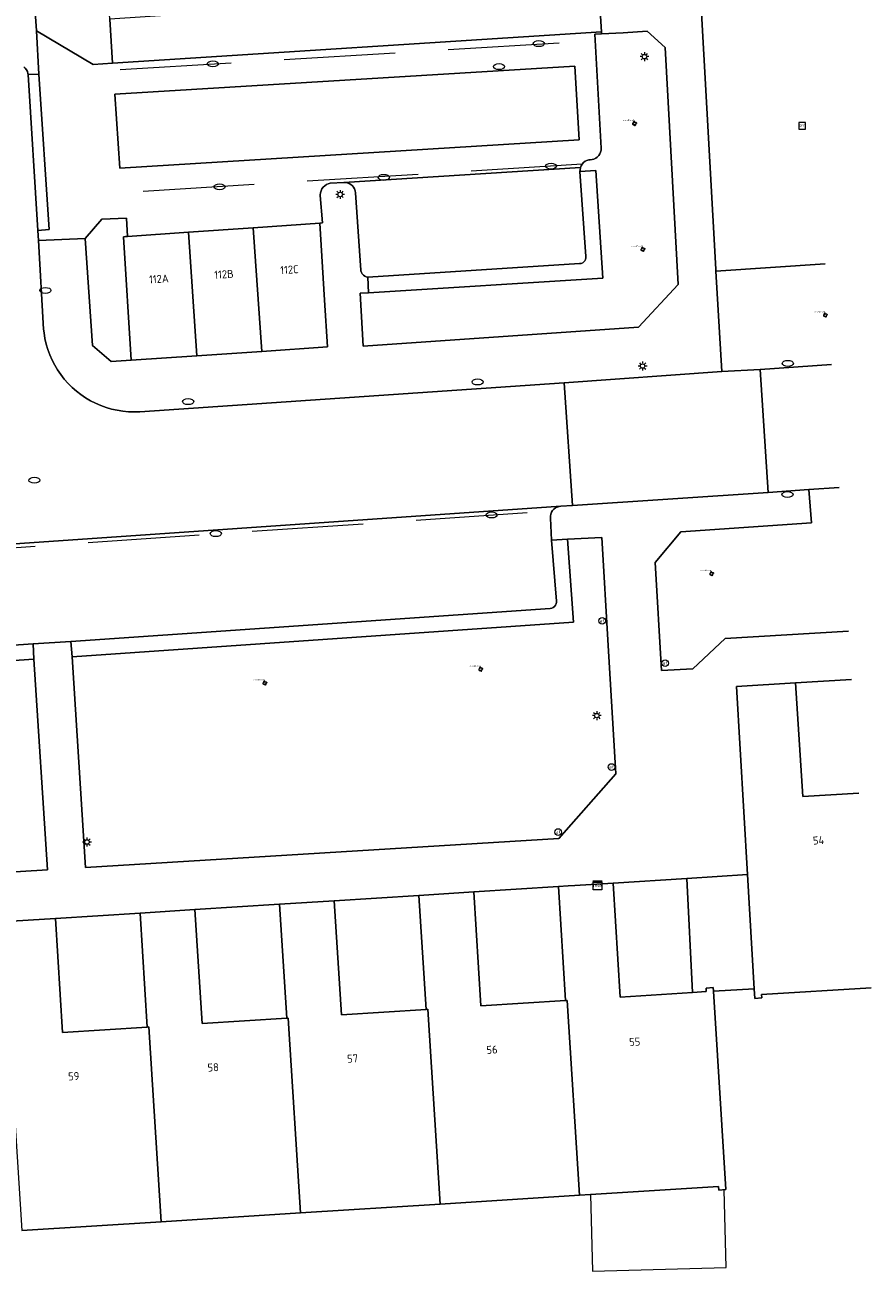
# Model space of a CAD drawing. Header units: metres. Extents: x 162098 to 162858, y 502351 to 503184.
# Tile 54 of 94: x 162808 to 162847, y 502564 to 502620. Entities that reach past the tile are written whole.
import ezdxf
from ezdxf.enums import TextEntityAlignment as Align

# ---------------------------------------------------------------- set-up
doc = ezdxf.new("R2010")
doc.units = ezdxf.units.M
doc.linetypes.add('RI-HWA-SO', pattern=[7.4, 5, -2.4])
for name, color, linetype, lineweight, true_color in [('B-PV-GR-BEPLANTING_CULTUUR_HEESTERS-GV', 7, 'Continuous', 13, 0x99cc00), ('B-PV-GR-BOOM-S', 7, 'Continuous', 13, 0x4c9900), ('B-PV-RI-HWA_GOOT_MOLGOOT-G', 150, 'RI-HWA-SO', 18, 0x007fff)]:
    doc.layers.add(name, color=color, linetype=linetype, lineweight=lineweight, true_color=true_color)
for name, color, linetype, lineweight in [('B-PV-IE-MEUBILAIR-S', 252, 'Continuous', 13), ('B-PV-IE-MEUBILAIR_WEGMEUBILAIR-S', 252, 'Continuous', 13), ('B-PV-OG-BEBOUWING-GV', 7, 'Continuous', 18), ('B-PV-OG-BEBOUWING-T18', 7, 'Continuous', 18), ('B-PV-OG-BEBOUWING_LUIFEL-GV', 7, 'Continuous', 18), ('B-PV-OG-TERREIN_BEGROEID-GV', 7, 'Continuous', 13), ('B-PV-OG-TERREIN_ERF-GV', 252, 'Continuous', 13), ('B-PV-VH-GESLOTENVERHARDING_KUNSTSTOF-GV', 252, 'Continuous', 13), ('B-PV-VH-OPENVERHARDING_BETONELEMENT-GV', 252, 'Continuous', 13), ('B-PV-VH-OPENVERHARDING_BETONSTRAATSTEEN-GV', 252, 'Continuous', 13), ('B-PV-VH-OPENVERHARDING_TEGEL-GV', 252, 'Continuous', 13)]:
    doc.layers.add(name, color=color, linetype=linetype, lineweight=lineweight)
doc.styles.add('NLCS-ISO', font='NLCS-ISO.ttf')
doc.styles.add('NLCS-ISO-M200-T18', font='NLCS-ISO.ttf', dxfattribs={"height": 1.8})

# ---------------------------------------------------------------- blocks, each defined once
blk = doc.blocks.new('SIE-MEUBILAIR_KAST_TELECOM-SO')
for points in [[(-1, 1), (1, 1), (1, 0.84), (-1, 0.84)], [(-1, 0.76), (1, 0.76), (1, -1), (-1, -1)]]:
    blk.add_lwpolyline(points, close=True)
at = {"style": 'NLCS-ISO'}
blk.add_text('tele', height=0.75, dxfattribs=at).set_placement((0, 0), align=Align.MIDDLE_CENTER)
blk = doc.blocks.new('SIE-MEUBILAIR_PAAL_LICHTMAST-SO')
for points in [[(-0.62, 0), (-1, 0)], [(-0.71, 0.71), (-0.44, 0.44)], [(0, 1), (0, 0.62)], [(0.44, 0.44), (0.71, 0.71)], [(1, 0), (0.62, 0)], [(-0.71, -0.71), (-0.44, -0.44)], [(0, -0.62), (0, -1)], [(0.44, -0.44), (0.71, -0.71)]]:
    blk.add_lwpolyline(points)
blk.add_circle((0, 0), 0.5)
blk = doc.blocks.new('SIE-MEUBILAIR_PAAL_AFSLUITPAAL-SO')
blk.add_circle((0, 0), 0.75)
at = {"style": 'NLCS-ISO'}
blk.add_text('af', height=0.75, dxfattribs=at).set_placement((0, 0.05), align=Align.MIDDLE_CENTER)
blk = doc.blocks.new('SIE-MEUBILAIR_PUT_RIOOLPUT-SO')
blk.add_ellipse((0, 0), major_axis=(1.25, 0), ratio=0.54)
blk = doc.blocks.new('SIE-MEUBILAIR_PUT_KOLK-SO')
blk.add_ellipse((0, 0), major_axis=(1.25, 0), ratio=0.54)
blk = doc.blocks.new('SIE-WEG_SPEELTOESTEL-SO')
at = {"flags": 128}
blk.add_lwpolyline([(-0.75, -0.75), (0.75, -0.75), (0.75, 0.75), (-0.75, 0.75)], close=True, dxfattribs=at)
at = {"style": 'NLCS-ISO'}
blk.add_text('SPT', height=0.45, dxfattribs=at).set_placement((0, 0), align=Align.MIDDLE_CENTER)
blk = doc.blocks.new('SGR-BOOM_GBKN-SO')
for centre, start, end in [((-0.25, -0.1), 67.1244, 157.1244), ((-0.1, 0.25), 157.1244, 247.1244), ((-0.1, 0.25), 337.1244, 157.1244), ((0.25, 0.1), 247.1244, 337.1244), ((-0.25, -0.1), 157.1244, 337.1244), ((0.1, -0.25), 157.1244, 337.1244), ((0.1, -0.25), 337.1244, 67.1244)]:
    blk.add_arc(centre, 0.188, start, end)
at = {"extrusion": (0, 0, -1)}
blk.add_arc((-0.25, 0.1), 0.188, 22.8756, 202.8756, dxfattribs=at)
at = {"style": 'NLCS-ISO'}
blk.add_attdef('SOORT', text='', height=0.35, dxfattribs=at).set_placement((0, 0.75), align=Align.MIDDLE_RIGHT)

msp = doc.modelspace()

# ---------------------------------------------------------------- linework, layer by layer
at = {"layer": 'B-PV-GR-BEPLANTING_CULTUUR_HEESTERS-GV'}
for points in [[(162808.931, 502620.162), (162811.482, 502618.654), (162812.354, 502618.709), (162812.229, 502620.695), (162811.946, 502625.236), (162811.917, 502625.695), (162811.886, 502626.173), (162808.551, 502625.993), (162808.609, 502624.679)], [(162812.298, 502605.278), (162813.193, 502605.335), (162812.843, 502610.894), (162812.93, 502610.9), (162813.022, 502610.906), (162812.986, 502611.736), (162811.868, 502611.682), (162811.125, 502610.809), (162811.456, 502606.006)]]:
    msp.add_lwpolyline(points, close=True, dxfattribs=at)
msp.add_lwpolyline([(162845.075, 502599.614), (162843.704, 502599.515), (162843.824, 502598.017), (162837.937, 502597.616), (162836.789, 502596.238), (162837.071, 502591.374), (162838.473, 502591.448), (162839.942, 502592.815), (162845.486, 502593.151)], dxfattribs=at)
at = {"layer": 'B-PV-OG-BEBOUWING-GV'}
for points in [[(162821.693, 502611.509), (162818.687, 502611.3), (162819.068, 502605.737), (162822.031, 502605.94), (162821.903, 502608.044)], [(162813.193, 502605.335), (162816.155, 502605.538), (162815.774, 502611.098), (162813.022, 502610.906), (162812.93, 502610.9), (162812.843, 502610.894)], [(162815.774, 502611.098), (162816.155, 502605.538), (162819.068, 502605.737), (162818.687, 502611.3)], [(162838.211, 502582.016), (162838.469, 502576.882), (162839.086, 502576.921), (162839.076, 502577.081), (162839.395, 502577.101), (162839.405, 502576.941), (162841.242, 502577.048), (162840.944, 502582.189)], [(162832.749, 502576.52), (162832.819, 502576.524), (162833.374, 502567.753), (162833.873, 502567.785), (162839.641, 502568.149), (162839.651, 502567.989), (162839.97, 502568.009), (162839.405, 502576.941), (162839.395, 502577.101), (162839.076, 502577.081), (162839.086, 502576.921), (162838.469, 502576.882), (162835.215, 502576.676), (162834.891, 502581.805), (162833.163, 502581.695), (162832.864, 502581.676), (162832.425, 502581.649)], [(162827.097, 502567.355), (162833.374, 502567.753), (162832.819, 502576.524), (162832.749, 502576.52), (162828.938, 502576.278), (162828.614, 502581.408), (162826.148, 502581.252), (162826.472, 502576.123), (162826.542, 502576.127)], [(162813.987, 502575.33), (162814.542, 502566.561), (162820.819, 502566.958), (162820.264, 502575.728), (162820.194, 502575.724), (162816.383, 502575.482), (162816.059, 502580.612), (162813.593, 502580.456), (162813.917, 502575.326)], [(162820.819, 502566.958), (162827.097, 502567.355), (162826.542, 502576.127), (162826.472, 502576.123), (162822.66, 502575.88), (162822.336, 502581.01), (162819.87, 502580.854), (162820.194, 502575.724), (162820.264, 502575.728)], [(162808.265, 502566.164), (162814.542, 502566.561), (162813.987, 502575.33), (162813.917, 502575.326), (162810.105, 502575.084), (162809.781, 502580.215), (162807.316, 502580.058), (162807.64, 502574.929), (162807.71, 502574.933)]]:
    msp.add_lwpolyline(points, close=True, dxfattribs=at)
msp.add_lwpolyline([(162845.95, 502585.858), (162843.428, 502585.7), (162843.107, 502590.817), (162840.452, 502590.654), (162840.944, 502582.189), (162841.242, 502577.048), (162841.267, 502576.615), (162841.586, 502576.635), (162841.577, 502576.795), (162846.506, 502577.098)], dxfattribs=at)
at = {"layer": 'B-PV-OG-BEBOUWING_LUIFEL-GV'}
msp.add_lwpolyline([(162833.968, 502564.344), (162839.987, 502564.51), (162839.891, 502568.004), (162839.651, 502567.989), (162839.641, 502568.149), (162833.873, 502567.785)], close=True, dxfattribs=at)
at = {"layer": 'B-PV-OG-TERREIN_BEGROEID-GV'}
for points in [[(162835.337, 502620.076), (162834.372, 502620.027), (162834.069, 502620.011), (162834.35, 502614.883), (162834.346, 502614.794), (162834.326, 502614.707), (162834.291, 502614.624), (162834.242, 502614.549), (162834.18, 502614.484), (162834.108, 502614.431), (162834.027, 502614.392), (162833.941, 502614.368), (162833.852, 502614.359), (162833.795, 502614.353), (162833.709, 502614.328), (162833.628, 502614.29), (162833.558, 502614.233), (162833.498, 502614.165), (162833.451, 502614.087), (162833.423, 502614.014), (162833.418, 502614.002), (162833.401, 502613.913), (162833.398, 502613.836), (162834.109, 502613.871), (162834.43, 502609.024), (162823.873, 502608.367), (162823.497, 502608.35), (162823.639, 502605.97), (162836.03, 502606.833), (162837.813, 502608.745), (162837.229, 502619.409), (162836.422, 502620.144)], [(162834.671, 502592.495), (162834.381, 502597.365), (162832.835, 502597.283), (162833.109, 502593.545), (162810.54, 502591.989), (162811.135, 502582.513), (162832.446, 502583.816), (162835.014, 502586.727)]]:
    msp.add_lwpolyline(points, close=True, dxfattribs=at)
for points in [[(162844.436, 502609.67), (162839.515, 502609.352)], [(162839.515, 502609.352), (162839.781, 502604.832), (162841.506, 502604.922), (162844.724, 502605.147)], [(162791.878, 502581.328), (162809.42, 502582.397), (162808.816, 502591.883), (162788.875, 502590.511)]]:
    msp.add_lwpolyline(points, dxfattribs=at)
at = {"layer": 'B-PV-OG-TERREIN_ERF-GV'}
for points in [[(162845.624, 502590.975), (162843.107, 502590.817)], [(162843.107, 502590.817), (162843.428, 502585.7), (162845.95, 502585.858)], [(162832.425, 502581.649), (162828.614, 502581.408)], [(162832.749, 502576.52), (162832.425, 502581.649)], [(162826.148, 502581.252), (162822.336, 502581.01)], [(162826.472, 502576.123), (162826.148, 502581.252)], [(162828.614, 502581.408), (162828.938, 502576.278)], [(162819.87, 502580.854), (162816.059, 502580.612)], [(162816.059, 502580.612), (162816.383, 502575.482)], [(162820.194, 502575.724), (162819.87, 502580.854)], [(162822.336, 502581.01), (162822.66, 502575.88), (162826.472, 502576.123)], [(162813.593, 502580.456), (162809.781, 502580.215)], [(162809.781, 502580.215), (162810.105, 502575.084), (162813.917, 502575.326)], [(162813.917, 502575.326), (162813.593, 502580.456)], [(162846.506, 502577.098), (162841.577, 502576.795), (162841.586, 502576.635), (162841.267, 502576.615), (162841.242, 502577.048), (162839.405, 502576.941), (162839.97, 502568.009), (162839.651, 502567.989), (162839.641, 502568.149), (162833.873, 502567.785), (162833.374, 502567.753), (162827.097, 502567.355), (162820.819, 502566.958), (162814.542, 502566.561), (162808.265, 502566.164)], [(162828.938, 502576.278), (162832.749, 502576.52)], [(162816.383, 502575.482), (162820.194, 502575.724)]]:
    msp.add_lwpolyline(points, dxfattribs=at)
msp.add_lwpolyline([(162838.211, 502582.016), (162834.891, 502581.805), (162835.215, 502576.676), (162838.469, 502576.882)], close=True, dxfattribs=at)
at = {"layer": 'B-PV-RI-HWA_GOOT_MOLGOOT-G'}
for points in [[(162812.697, 502618.416), (162834.084, 502619.726)], [(162833.497, 502614.164), (162812.979, 502612.885)], [(162789.113, 502595.625), (162832.163, 502598.561)]]:
    msp.add_lwpolyline(points, dxfattribs=at)
at = {"layer": 'B-PV-VH-GESLOTENVERHARDING_KUNSTSTOF-GV'}
msp.add_lwpolyline([(162838.566, 502626.359), (162839.51, 502609.441), (162839.515, 502609.352), (162844.436, 502609.67)], dxfattribs=at)
at = {"layer": 'B-PV-VH-OPENVERHARDING_BETONELEMENT-GV'}
msp.add_lwpolyline([(162808.987, 502611.182), (162809.499, 502611.216), (162809.04, 502618.217), (162808.55, 502618.201)], close=True, dxfattribs=at)
at = {"layer": 'B-PV-VH-OPENVERHARDING_BETONSTRAATSTEEN-GV'}
for points in [[(162808.931, 502620.162), (162809.04, 502618.217), (162809.499, 502611.216), (162808.987, 502611.182), (162809.015, 502610.723), (162811.125, 502610.809), (162811.868, 502611.682), (162812.986, 502611.736), (162813.022, 502610.906), (162815.774, 502611.098), (162818.687, 502611.3), (162821.693, 502611.509), (162821.801, 502611.516), (162821.705, 502612.753), (162821.705, 502612.785), (162821.715, 502612.878), (162821.741, 502612.967), (162821.782, 502613.051), (162821.837, 502613.126), (162821.904, 502613.191), (162821.981, 502613.243), (162822.066, 502613.282), (162822.156, 502613.305), (162822.765, 502613.34), (162833.423, 502614.014), (162833.451, 502614.087), (162833.498, 502614.165), (162833.558, 502614.233), (162833.628, 502614.29), (162833.709, 502614.328), (162833.795, 502614.353), (162833.852, 502614.359), (162833.941, 502614.368), (162834.027, 502614.392), (162834.108, 502614.431), (162834.18, 502614.484), (162834.242, 502614.549), (162834.291, 502614.624), (162834.326, 502614.707), (162834.346, 502614.794), (162834.35, 502614.883), (162834.069, 502620.011), (162834.372, 502620.027), (162834.366, 502620.119), (162812.354, 502618.709), (162811.482, 502618.654)], [(162812.458, 502617.305), (162833.17, 502618.566), (162833.37, 502615.252), (162812.677, 502613.985)], [(162812.458, 502617.305), (162812.677, 502613.985), (162833.37, 502615.252), (162833.17, 502618.566)], [(162823.852, 502609.08), (162833.374, 502609.684), (162833.393, 502609.684), (162833.459, 502609.696), (162833.521, 502609.722), (162833.575, 502609.763), (162833.617, 502609.815), (162833.646, 502609.876), (162833.661, 502609.941), (162833.659, 502610.009), (162833.398, 502613.836), (162833.401, 502613.913), (162833.418, 502614.002), (162833.423, 502614.014), (162822.765, 502613.34), (162822.829, 502613.339), (162822.918, 502613.325), (162823.003, 502613.295), (162823.081, 502613.251), (162823.15, 502613.194), (162823.208, 502613.125), (162823.252, 502613.047), (162823.282, 502612.962), (162823.297, 502612.874), (162823.534, 502609.387), (162823.539, 502609.354), (162823.562, 502609.283), (162823.599, 502609.219), (162823.65, 502609.165), (162823.71, 502609.122), (162823.779, 502609.093)], [(162833.055, 502598.796), (162841.871, 502599.383), (162841.506, 502604.922), (162839.781, 502604.832), (162832.691, 502604.32)]]:
    msp.add_lwpolyline(points, close=True, dxfattribs=at)
for points in [[(162788.804, 502595.756), (162832.535, 502598.767), (162833.055, 502598.796), (162832.691, 502604.32), (162813.58, 502603.019), (162813.324, 502603.011), (162813.069, 502603.02), (162812.814, 502603.044), (162812.561, 502603.084), (162812.311, 502603.14), (162812.065, 502603.212), (162811.824, 502603.298), (162811.589, 502603.4), (162811.361, 502603.516), (162811.141, 502603.646), (162810.929, 502603.789), (162810.726, 502603.946), (162810.534, 502604.115), (162810.352, 502604.295), (162810.182, 502604.487), (162810.025, 502604.689), (162809.88, 502604.9), (162809.749, 502605.12), (162809.631, 502605.347), (162809.529, 502605.582), (162809.441, 502605.822), (162809.368, 502606.068), (162809.311, 502606.317), (162809.269, 502606.57), (162809.25, 502606.741), (162809.015, 502610.723), (162808.987, 502611.182), (162808.55, 502618.201), (162808.544, 502618.237), (162808.517, 502618.326), (162808.475, 502618.409), (162808.42, 502618.484), (162808.353, 502618.548)], [(162844.724, 502605.147), (162841.506, 502604.922), (162841.871, 502599.383), (162843.704, 502599.515), (162845.075, 502599.614)], [(162789.84, 502591.291), (162808.773, 502592.576), (162810.468, 502592.68), (162832.056, 502594.165), (162832.126, 502594.181), (162832.191, 502594.212), (162832.246, 502594.257), (162832.291, 502594.313), (162832.322, 502594.377), (162832.338, 502594.447), (162832.34, 502594.495), (162832.124, 502597.245), (162832.066, 502598.233), (162832.068, 502598.322), (162832.087, 502598.41), (162832.12, 502598.494), (162832.168, 502598.569), (162832.228, 502598.636), (162832.299, 502598.69), (162832.379, 502598.731), (162832.465, 502598.758), (162832.535, 502598.767), (162788.804, 502595.756)]]:
    msp.add_lwpolyline(points, dxfattribs=at)
at = {"layer": 'B-PV-VH-OPENVERHARDING_TEGEL-GV'}
for points in [[(162834.247, 502622.011), (162834.366, 502620.119), (162834.372, 502620.027), (162835.337, 502620.076), (162836.422, 502620.144), (162837.229, 502619.409), (162837.813, 502608.745), (162836.03, 502606.833), (162823.639, 502605.97), (162823.497, 502608.35), (162823.873, 502608.367), (162823.852, 502609.08), (162823.779, 502609.093), (162823.71, 502609.122), (162823.65, 502609.165), (162823.599, 502609.219), (162823.562, 502609.283), (162823.539, 502609.354), (162823.534, 502609.387), (162823.297, 502612.874), (162823.282, 502612.962), (162823.252, 502613.047), (162823.208, 502613.125), (162823.15, 502613.194), (162823.081, 502613.251), (162823.003, 502613.295), (162822.918, 502613.325), (162822.829, 502613.339), (162822.765, 502613.34), (162822.156, 502613.305), (162822.066, 502613.282), (162821.981, 502613.243), (162821.904, 502613.191), (162821.837, 502613.126), (162821.782, 502613.051), (162821.741, 502612.967), (162821.715, 502612.878), (162821.705, 502612.785), (162821.705, 502612.753), (162821.801, 502611.516), (162821.693, 502611.509), (162821.903, 502608.044), (162822.031, 502605.94), (162819.068, 502605.737), (162816.155, 502605.538), (162813.193, 502605.335), (162812.298, 502605.278), (162811.456, 502606.006), (162811.125, 502610.809), (162809.015, 502610.723), (162809.25, 502606.741), (162809.269, 502606.57), (162809.311, 502606.317), (162809.368, 502606.068), (162809.441, 502605.822), (162809.529, 502605.582), (162809.631, 502605.347), (162809.749, 502605.12), (162809.88, 502604.9), (162810.025, 502604.689), (162810.182, 502604.487), (162810.352, 502604.295), (162810.534, 502604.115), (162810.726, 502603.946), (162810.929, 502603.789), (162811.141, 502603.646), (162811.361, 502603.516), (162811.589, 502603.4), (162811.824, 502603.298), (162812.065, 502603.212), (162812.311, 502603.14), (162812.561, 502603.084), (162812.814, 502603.044), (162813.069, 502603.02), (162813.324, 502603.011), (162813.58, 502603.019), (162832.691, 502604.32), (162839.781, 502604.832), (162839.515, 502609.352), (162839.51, 502609.441), (162838.566, 502626.359)], [(162808.353, 502618.548), (162808.42, 502618.484), (162808.475, 502618.409), (162808.517, 502618.326), (162808.544, 502618.237), (162808.55, 502618.201), (162809.04, 502618.217), (162808.931, 502620.162), (162808.609, 502624.679)], [(162845.486, 502593.151), (162839.942, 502592.815), (162838.473, 502591.448), (162837.071, 502591.374), (162836.789, 502596.238), (162837.937, 502597.616), (162843.824, 502598.017), (162843.704, 502599.515), (162841.871, 502599.383), (162833.055, 502598.796), (162832.535, 502598.767), (162832.465, 502598.758), (162832.379, 502598.731), (162832.299, 502598.69), (162832.228, 502598.636), (162832.168, 502598.569), (162832.12, 502598.494), (162832.087, 502598.41), (162832.068, 502598.322), (162832.066, 502598.233), (162832.124, 502597.245), (162832.835, 502597.283), (162834.381, 502597.365), (162834.671, 502592.495), (162835.014, 502586.727), (162832.446, 502583.816), (162811.135, 502582.513), (162810.54, 502591.989), (162810.468, 502592.68), (162808.773, 502592.576), (162808.816, 502591.883), (162809.42, 502582.397), (162791.878, 502581.328)], [(162807.316, 502580.058), (162809.781, 502580.215), (162813.593, 502580.456), (162816.059, 502580.612), (162819.87, 502580.854), (162822.336, 502581.01), (162826.148, 502581.252), (162828.614, 502581.408), (162832.425, 502581.649), (162832.864, 502581.676), (162833.163, 502581.695), (162834.891, 502581.805), (162838.211, 502582.016), (162840.944, 502582.189), (162840.452, 502590.654), (162843.107, 502590.817), (162845.624, 502590.975)]]:
    msp.add_lwpolyline(points, dxfattribs=at)
for points in [[(162812.354, 502618.709), (162834.366, 502620.119), (162834.247, 502622.011), (162834.243, 502622.081), (162832.685, 502621.983), (162829.725, 502621.797), (162826.818, 502621.614), (162823.911, 502621.43), (162821.003, 502621.247), (162818.096, 502621.064), (162815.189, 502620.881), (162812.229, 502620.695)], [(162823.852, 502609.08), (162823.873, 502608.367), (162834.43, 502609.024), (162834.109, 502613.871), (162833.398, 502613.836), (162833.659, 502610.009), (162833.661, 502609.941), (162833.646, 502609.876), (162833.617, 502609.815), (162833.575, 502609.763), (162833.521, 502609.722), (162833.459, 502609.696), (162833.393, 502609.684), (162833.374, 502609.684)], [(162810.468, 502592.68), (162810.54, 502591.989), (162833.109, 502593.545), (162832.835, 502597.283), (162832.124, 502597.245), (162832.34, 502594.495), (162832.338, 502594.447), (162832.322, 502594.377), (162832.291, 502594.313), (162832.246, 502594.257), (162832.191, 502594.212), (162832.126, 502594.181), (162832.056, 502594.165)], [(162808.816, 502591.883), (162808.773, 502592.576), (162789.84, 502591.291), (162789.81, 502591.292), (162789.737, 502591.306), (162789.668, 502591.335), (162789.607, 502591.378), (162789.557, 502591.433), (162789.52, 502591.497), (162789.497, 502591.568), (162789.253, 502595.302), (162788.538, 502595.257), (162788.875, 502590.511)]]:
    msp.add_lwpolyline(points, close=True, dxfattribs=at)

# ---------------------------------------------------------------- block references
at = {"layer": 'B-PV-GR-BOOM-S', "xscale": 0.2, "yscale": 0.2, "zscale": 0.2}
for p in [(162835.853, 502615.993), (162836.228, 502610.325), (162844.444, 502607.369), (162839.324, 502595.733), (162828.928, 502591.432), (162819.209, 502590.806)]:
    msp.add_blockref('SGR-BOOM_GBKN-SO', p, dxfattribs=at).add_auto_attribs({'SOORT': '****%%c***m'})
at = {"layer": 'B-PV-IE-MEUBILAIR-S', "xscale": 0.2, "yscale": 0.2, "zscale": 0.2}
for name, p in [('SIE-MEUBILAIR_PUT_KOLK-SO', (162831.546, 502619.588)), ('SIE-MEUBILAIR_PAAL_LICHTMAST-SO', (162836.302, 502619.001)), ('SIE-MEUBILAIR_PUT_KOLK-SO', (162816.87, 502618.678)), ('SIE-MEUBILAIR_PUT_RIOOLPUT-SO', (162829.754, 502618.551)), ('SIE-MEUBILAIR_PUT_KOLK-SO', (162832.097, 502614.072)), ('SIE-MEUBILAIR_PUT_KOLK-SO', (162824.566, 502613.568)), ('SIE-MEUBILAIR_PUT_KOLK-SO', (162817.17, 502613.141)), ('SIE-MEUBILAIR_PAAL_LICHTMAST-SO', (162822.601, 502612.798)), ('SIE-MEUBILAIR_PUT_KOLK-SO', (162809.332, 502608.478)), ('SIE-MEUBILAIR_PAAL_LICHTMAST-SO', (162836.217, 502605.074)), ('SIE-MEUBILAIR_PUT_KOLK-SO', (162842.758, 502605.196)), ('SIE-MEUBILAIR_PUT_KOLK-SO', (162828.788, 502604.358)), ('SIE-MEUBILAIR_PUT_KOLK-SO', (162815.757, 502603.474)), ('SIE-MEUBILAIR_PUT_RIOOLPUT-SO', (162808.836, 502599.938)), ('SIE-MEUBILAIR_PUT_KOLK-SO', (162842.741, 502599.294)), ('SIE-MEUBILAIR_PUT_KOLK-SO', (162829.42, 502598.374)), ('SIE-MEUBILAIR_PUT_KOLK-SO', (162817.003, 502597.535)), ('SIE-MEUBILAIR_PAAL_AFSLUITPAAL-SO', (162834.398, 502593.612)), ('SIE-MEUBILAIR_PAAL_AFSLUITPAAL-SO', (162837.235, 502591.705)), ('SIE-MEUBILAIR_PAAL_LICHTMAST-SO', (162834.156, 502589.344)), ('SIE-MEUBILAIR_PAAL_AFSLUITPAAL-SO', (162834.823, 502587.029)), ('SIE-MEUBILAIR_PAAL_AFSLUITPAAL-SO', (162832.42, 502584.102)), ('SIE-MEUBILAIR_PAAL_LICHTMAST-SO', (162811.202, 502583.653)), ('SIE-MEUBILAIR_KAST_TELECOM-SO', (162834.188, 502581.702))]:
    msp.add_blockref(name, p, dxfattribs=at)
at = {"layer": 'B-PV-IE-MEUBILAIR_WEGMEUBILAIR-S', "xscale": 0.2, "yscale": 0.2, "zscale": 0.2}
msp.add_blockref('SIE-WEG_SPEELTOESTEL-SO', (162843.399, 502615.894), dxfattribs=at)

# ---------------------------------------------------------------- texts
at = {"layer": 'B-PV-OG-BEBOUWING-T18', "style": 'NLCS-ISO-M200-T18'}
for s, p in [('112C', (162820.315, 502609.414)), ('112A', (162814.438, 502608.997)), ('112B', (162817.367, 502609.204)), ('54', (162844.141, 502583.731)), ('55', (162835.864, 502574.662)), ('56', (162829.438, 502574.307)), ('57', (162823.16, 502573.909)), ('59', (162810.606, 502573.114)), ('58', (162816.883, 502573.512))]:
    msp.add_text(s, height=0.36, rotation=3.5, dxfattribs=at).set_placement(p, align=Align.MIDDLE)

doc.saveas('drawing.dxf')
